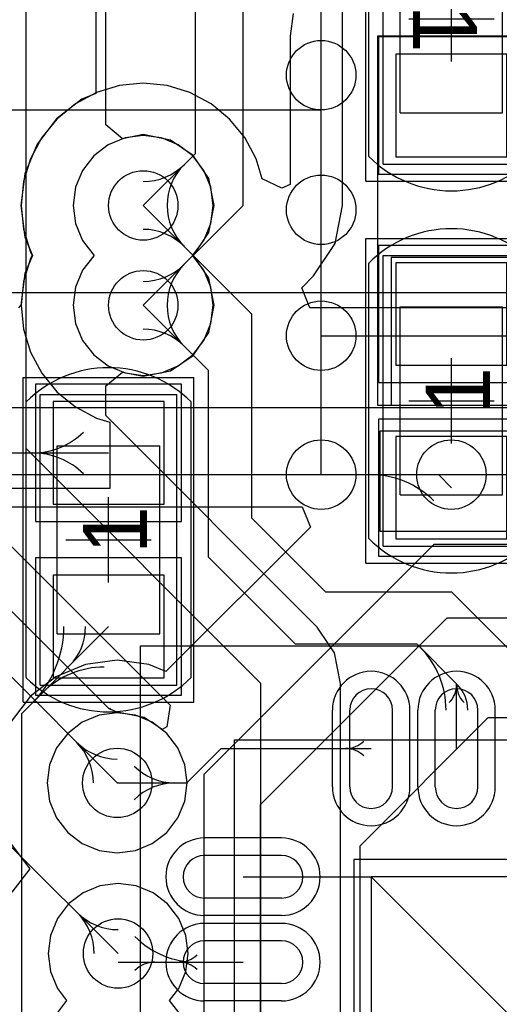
# Model space of a CAD drawing. Extents: x 772.2 to 790.5, y 469.3 to 499.1.
# Tile 5 of 20: x 775.5 to 778.3, y 479.7 to 485.5. Entities that reach past the tile are written whole.
import ezdxf

# ---------------------------------------------------------------- set-up
doc = ezdxf.new("R2010")
doc.units = 0
doc.layers.get('0').update_dxf_attribs({"linetype": 'CONTINUOUS'})
for name, color, linetype in [('BOTTOMLAYER', 5, 'CONTINUOUS'), ('BOTTOMOVERLAY', 54, 'CONTINUOUS'), ('MECHANICAL13', 56, 'CONTINUOUS'), ('MECHANICAL15', 56, 'CONTINUOUS'), ('MECHANICAL16', 56, 'CONTINUOUS'), ('MIDLAYER1', 16, 'CONTINUOUS'), ('MIDLAYER2', 76, 'CONTINUOUS'), ('MULTILAYER', 9, 'CONTINUOUS'), ('TOPLAYER', 1, 'CONTINUOUS'), ('TOPOVERLAY', 2, 'CONTINUOUS'), ('TOPPASTE', 8, 'CONTINUOUS'), ('TOPSOLDER', 216, 'CONTINUOUS')]:
    doc.layers.add(name, color=color, linetype=linetype)

# ---------------------------------------------------------------- blocks, each defined once
blk = doc.blocks.new('QFN50P600X600X100_40N_2')
at = {"layer": 'MECHANICAL13'}
for p, q in [((3.050002, 3.049999), (3.050002, -3.050002)), ((3.050002, -3.050002), (-3.049999, -3.050002))]:
    blk.add_line(p, q, dxfattribs=at)
at = {"layer": 'MECHANICAL15'}
for p, q in [((3.6, 3.599998), (3.6, -3.6)), ((3.6, -3.6), (-3.599998, -3.6))]:
    blk.add_line(p, q, dxfattribs=at)
at = {"layer": 'TOPLAYER'}
for p, q in [((2.250001, -2.250001), (2.250001, 2.250001)), ((2.775001, -1.625003), (3.225002, -1.625003)), ((2.775001, -1.875), (3.225002, -1.875)), ((2.775001, -2.125002), (3.225002, -2.125002)), ((-2.250001, -2.250001), (2.250001, -2.250001)), ((2.775001, -2.374999), (3.225002, -2.374999)), ((1.625003, -2.775001), (1.625003, -3.225002)), ((1.875, -2.775001), (1.875, -3.225002)), ((2.125002, -2.775001), (2.125002, -3.225002)), ((2.374999, -2.775001), (2.374999, -3.225002))]:
    blk.add_line(p, q, dxfattribs=at)
for centre, start, end in [((2.775001, -1.750002), 90, 270), ((3.225002, -1.750002), 270, 90), ((2.775001, -2.250001), 90, 270), ((3.225002, -2.250001), 270, 90), ((1.750002, -2.775001), 0, 180), ((2.250001, -2.775001), 0, 180), ((1.750002, -3.225002), 180, 0), ((2.250001, -3.225002), 180, 0)]:
    blk.add_arc(centre, 0.125, start, end, dxfattribs=at)
at = {"layer": 'TOPOVERLAY'}
for p, q in [((3.050002, -2.525001), (3.050002, -3.050002)), ((3.050002, -3.050002), (2.525001, -3.050002))]:
    blk.add_line(p, q, dxfattribs=at)
at = {"layer": 'TOPPASTE'}
for p, q in [((2.250001, -2.250001), (2.250001, 2.250001)), ((2.775001, -1.625003), (3.225002, -1.625003)), ((2.775001, -1.875), (3.225002, -1.875)), ((2.775001, -2.125002), (3.225002, -2.125002)), ((-2.250001, -2.250001), (2.250001, -2.250001)), ((2.775001, -2.374999), (3.225002, -2.374999)), ((1.625003, -2.775001), (1.625003, -3.225002)), ((1.875, -2.775001), (1.875, -3.225002)), ((2.125002, -2.775001), (2.125002, -3.225002)), ((2.374999, -2.775001), (2.374999, -3.225002))]:
    blk.add_line(p, q, dxfattribs=at)
for centre, start, end in [((2.775001, -1.750002), 90, 270), ((3.225002, -1.750002), 270, 90), ((2.775001, -2.250001), 90, 270), ((3.225002, -2.250001), 270, 90), ((1.750002, -2.775001), 0, 180), ((2.250001, -2.775001), 0, 180), ((1.750002, -3.225002), 180, 0), ((2.250001, -3.225002), 180, 0)]:
    blk.add_arc(centre, 0.125, start, end, dxfattribs=at)
at = {"layer": 'TOPSOLDER'}
for p, q in [((2.351601, -2.351601), (2.351601, 2.351601)), ((2.775001, -1.523403), (3.225002, -1.523403)), ((2.775001, -1.9766), (3.225002, -1.9766)), ((2.775001, -2.023402), (3.225002, -2.023402)), ((-2.351601, -2.351601), (2.351601, -2.351601)), ((2.775001, -2.476599), (3.225002, -2.476599)), ((1.523403, -2.775001), (1.523403, -3.225002)), ((1.9766, -2.775001), (1.9766, -3.225002)), ((2.023402, -2.775001), (2.023402, -3.225002)), ((2.476599, -2.775001), (2.476599, -3.225002))]:
    blk.add_line(p, q, dxfattribs=at)
for centre, start, end in [((2.775001, -1.750002), 90, 270), ((3.225002, -1.750002), 270, 90), ((2.775001, -2.250001), 90, 270), ((3.225002, -2.250001), 270, 90), ((1.750002, -2.775001), 0, 180), ((2.250001, -2.775001), 0, 180), ((1.750002, -3.225002), 180, 0), ((2.250001, -3.225002), 180, 0)]:
    blk.add_arc(centre, 0.2266, start, end, dxfattribs=at)
blk = doc.blocks.new('0402C_36')
at = {"layer": 'MECHANICAL15'}
for p, q in [((-0.850001, 0.399999), (0.850001, 0.399999)), ((-0.850001, 0.399999), (-0.850001, -0.399999)), ((0.850001, 0.399999), (0.850001, -0.399999)), ((-0.850001, -0.399999), (0.850001, -0.399999))]:
    blk.add_line(p, q, dxfattribs=at)
at = {"layer": 'MECHANICAL16'}
for p, q in [((-0.950001, 0.499999), (0.950001, 0.499999)), ((-0.950001, 0.499999), (-0.950001, -0.499999)), ((0.950001, 0.499999), (0.950001, -0.499999)), ((-0.549999, 0.299999), (0.549999, 0.299999)), ((-0.549999, 0.299999), (-0.549999, -0.299999)), ((0.549999, 0.299999), (0.549999, -0.299999)), ((0, 0.249999), (0, -0.249999)), ((-0.249999, 0), (0.249999, 0)), ((-0.549999, -0.299999), (0.549999, -0.299999)), ((-0.950001, -0.499999), (0.950001, -0.499999))]:
    blk.add_line(p, q, dxfattribs=at)
at = {"layer": 'TOPLAYER'}
for p, q in [((-0.208001, 0.325001), (-0.807999, 0.325001)), ((-0.807999, 0.325001), (-0.807999, -0.325001)), ((-0.208001, -0.325001), (-0.208001, 0.325001)), ((0.807999, 0.325001), (0.208001, 0.325001)), ((0.208001, 0.325001), (0.208001, -0.325001)), ((0.807999, -0.325001), (0.807999, 0.325001)), ((-0.807999, -0.325001), (-0.208001, -0.325001)), ((0.208001, -0.325001), (0.807999, -0.325001))]:
    blk.add_line(p, q, dxfattribs=at)
at = {"layer": 'TOPOVERLAY'}
for p, q in [((-0.806265, 0.4826), (-0.807319, 0.481546)), ((-0.806265, 0.4826), (0.806265, 0.4826)), ((0.806265, 0.4826), (0.807316, 0.481548)), ((-0.806262, -0.4826), (0.806262, -0.4826))]:
    blk.add_line(p, q, dxfattribs=at)
for centre, radius, start, end in [((-0.325768, -0.000003), 0.68101, 135.000184, 225.125), ((0.325765, -0.000003), 0.681015, -45.125, 44.999816)]:
    blk.add_arc(centre, radius, start, end, dxfattribs=at)
at = {"layer": 'TOPPASTE'}
for p, q in [((-0.208001, 0.325001), (-0.807999, 0.325001)), ((-0.807999, 0.325001), (-0.807999, -0.325001)), ((-0.208001, -0.325001), (-0.208001, 0.325001)), ((0.807999, 0.325001), (0.208001, 0.325001)), ((0.208001, 0.325001), (0.208001, -0.325001)), ((0.807999, -0.325001), (0.807999, 0.325001)), ((-0.807999, -0.325001), (-0.208001, -0.325001)), ((0.208001, -0.325001), (0.807999, -0.325001))]:
    blk.add_line(p, q, dxfattribs=at)
at = {"layer": 'TOPSOLDER'}
for p, q in [((-0.106401, 0.426601), (-0.909599, 0.426601)), ((-0.909599, 0.426601), (-0.909599, -0.426601)), ((-0.106401, -0.426601), (-0.106401, 0.426601)), ((0.909599, 0.426601), (0.106401, 0.426601)), ((0.106401, 0.426601), (0.106401, -0.426601)), ((0.909599, -0.426601), (0.909599, 0.426601)), ((-0.909599, -0.426601), (-0.106401, -0.426601)), ((0.106401, -0.426601), (0.909599, -0.426601))]:
    blk.add_line(p, q, dxfattribs=at)
at = {"layer": 'MECHANICAL15'}
blk.add_text('1', height=0.375001, dxfattribs=at).set_placement((-0.082133, -0.22496))
blk = doc.blocks.new('0402C_42')
at = {"layer": 'MECHANICAL15'}
for p, q in [((-0.850001, -0.399999), (-0.850001, 0.399999)), ((0.850001, 0.399999), (-0.850001, 0.399999)), ((0.850001, -0.399999), (0.850001, 0.399999)), ((0.850001, -0.399999), (-0.850001, -0.399999))]:
    blk.add_line(p, q, dxfattribs=at)
at = {"layer": 'MECHANICAL16'}
for p, q in [((-0.950001, -0.499999), (-0.950001, 0.499999)), ((0.950001, 0.499999), (-0.950001, 0.499999)), ((0.950001, -0.499999), (0.950001, 0.499999)), ((-0.549999, -0.299999), (-0.549999, 0.299999)), ((0.549999, 0.299999), (-0.549999, 0.299999)), ((0.549999, -0.299999), (0.549999, 0.299999)), ((0, -0.249999), (0, 0.249999)), ((0.249999, 0), (-0.249999, 0)), ((0.549999, -0.299999), (-0.549999, -0.299999)), ((0.950001, -0.499999), (-0.950001, -0.499999))]:
    blk.add_line(p, q, dxfattribs=at)
at = {"layer": 'TOPLAYER'}
for p, q in [((-0.208001, 0.325001), (-0.807999, 0.325001)), ((-0.807999, 0.325001), (-0.807999, -0.325001)), ((-0.208001, -0.325001), (-0.208001, 0.325001)), ((0.807999, 0.325001), (0.208001, 0.325001)), ((0.208001, 0.325001), (0.208001, -0.325001)), ((0.807999, -0.325001), (0.807999, 0.325001)), ((-0.807999, -0.325001), (-0.208001, -0.325001)), ((0.208001, -0.325001), (0.807999, -0.325001))]:
    blk.add_line(p, q, dxfattribs=at)
at = {"layer": 'TOPOVERLAY'}
for p, q in [((-0.807319, 0.481546), (-0.806265, 0.4826)), ((0.806265, 0.4826), (-0.806265, 0.4826)), ((0.807316, 0.481548), (0.806265, 0.4826)), ((0.806262, -0.4826), (-0.806262, -0.4826))]:
    blk.add_line(p, q, dxfattribs=at)
for centre, radius, start, end in [((-0.325768, -0.000003), 0.68101, -224.999816, -134.875), ((0.325765, -0.000003), 0.681015, -45.125, 44.999816)]:
    blk.add_arc(centre, radius, start, end, dxfattribs=at)
at = {"layer": 'TOPPASTE'}
for p, q in [((-0.208001, 0.325001), (-0.807999, 0.325001)), ((-0.807999, 0.325001), (-0.807999, -0.325001)), ((-0.208001, -0.325001), (-0.208001, 0.325001)), ((0.807999, 0.325001), (0.208001, 0.325001)), ((0.208001, 0.325001), (0.208001, -0.325001)), ((0.807999, -0.325001), (0.807999, 0.325001)), ((-0.807999, -0.325001), (-0.208001, -0.325001)), ((0.208001, -0.325001), (0.807999, -0.325001))]:
    blk.add_line(p, q, dxfattribs=at)
at = {"layer": 'TOPSOLDER'}
for p, q in [((-0.106401, 0.426601), (-0.909599, 0.426601)), ((-0.909599, 0.426601), (-0.909599, -0.426601)), ((-0.106401, -0.426601), (-0.106401, 0.426601)), ((0.909599, 0.426601), (0.106401, 0.426601)), ((0.106401, 0.426601), (0.106401, -0.426601)), ((0.909599, -0.426601), (0.909599, 0.426601)), ((-0.909599, -0.426601), (-0.106401, -0.426601)), ((0.106401, -0.426601), (0.909599, -0.426601))]:
    blk.add_line(p, q, dxfattribs=at)
at = {"layer": 'MECHANICAL15'}
blk.add_text('1', height=0.375001, dxfattribs=at).set_placement((-0.082133, -0.22496))
blk = doc.blocks.new('0402C_55')
at = {"layer": 'MECHANICAL15'}
for p, q in [((-0.850001, 0.399999), (0.850001, 0.399999)), ((-0.850001, 0.399999), (-0.850001, -0.399999)), ((0.850001, 0.399999), (0.850001, -0.399999)), ((-0.850001, -0.399999), (0.850001, -0.399999))]:
    blk.add_line(p, q, dxfattribs=at)
at = {"layer": 'MECHANICAL16'}
for p, q in [((-0.950001, 0.499999), (0.950001, 0.499999)), ((-0.950001, 0.499999), (-0.950001, -0.499999)), ((0.950001, 0.499999), (0.950001, -0.499999)), ((-0.549999, 0.299999), (0.549999, 0.299999)), ((-0.549999, 0.299999), (-0.549999, -0.299999)), ((0.549999, 0.299999), (0.549999, -0.299999)), ((0, 0.249999), (0, -0.249999)), ((-0.249999, 0), (0.249999, 0)), ((-0.549999, -0.299999), (0.549999, -0.299999)), ((-0.950001, -0.499999), (0.950001, -0.499999))]:
    blk.add_line(p, q, dxfattribs=at)
at = {"layer": 'TOPLAYER'}
for p, q in [((-0.208001, 0.325001), (-0.807999, 0.325001)), ((-0.807999, 0.325001), (-0.807999, -0.325001)), ((-0.208001, -0.325001), (-0.208001, 0.325001)), ((0.807999, 0.325001), (0.208001, 0.325001)), ((0.208001, 0.325001), (0.208001, -0.325001)), ((0.807999, -0.325001), (0.807999, 0.325001)), ((-0.807999, -0.325001), (-0.208001, -0.325001)), ((0.208001, -0.325001), (0.807999, -0.325001))]:
    blk.add_line(p, q, dxfattribs=at)
at = {"layer": 'TOPOVERLAY'}
for p, q in [((-0.806265, 0.4826), (-0.807319, 0.481546)), ((-0.806265, 0.4826), (0.806265, 0.4826)), ((0.806265, 0.4826), (0.807316, 0.481548)), ((-0.806262, -0.4826), (0.806262, -0.4826))]:
    blk.add_line(p, q, dxfattribs=at)
for centre, radius, start, end in [((-0.325768, -0.000003), 0.68101, 135.000184, 225.125), ((0.325765, -0.000003), 0.681015, -45.125, 44.999816)]:
    blk.add_arc(centre, radius, start, end, dxfattribs=at)
at = {"layer": 'TOPPASTE'}
for p, q in [((-0.208001, 0.325001), (-0.807999, 0.325001)), ((-0.807999, 0.325001), (-0.807999, -0.325001)), ((-0.208001, -0.325001), (-0.208001, 0.325001)), ((0.807999, 0.325001), (0.208001, 0.325001)), ((0.208001, 0.325001), (0.208001, -0.325001)), ((0.807999, -0.325001), (0.807999, 0.325001)), ((-0.807999, -0.325001), (-0.208001, -0.325001)), ((0.208001, -0.325001), (0.807999, -0.325001))]:
    blk.add_line(p, q, dxfattribs=at)
at = {"layer": 'TOPSOLDER'}
for p, q in [((-0.106401, 0.426601), (-0.909599, 0.426601)), ((-0.909599, 0.426601), (-0.909599, -0.426601)), ((-0.106401, -0.426601), (-0.106401, 0.426601)), ((0.909599, 0.426601), (0.106401, 0.426601)), ((0.106401, 0.426601), (0.106401, -0.426601)), ((0.909599, -0.426601), (0.909599, 0.426601)), ((-0.909599, -0.426601), (-0.106401, -0.426601)), ((0.106401, -0.426601), (0.909599, -0.426601))]:
    blk.add_line(p, q, dxfattribs=at)
at = {"layer": 'MECHANICAL15'}
blk.add_text('1', height=0.375001, dxfattribs=at).set_placement((-0.082133, -0.22496))

msp = doc.modelspace()

# ---------------------------------------------------------------- linework, layer by layer
at = {"layer": 'BOTTOMLAYER'}
for p, q in [((776.5288, 484.6828), (776.5288, 486.966006)), ((776.8082, 484.378), (776.8082, 486.886202)), ((777.390896, 484.378), (777.390896, 486.644841)), ((775.946104, 485.864929), (775.946104, 485.032688)), ((775.946104, 485.032688), (775.865332, 484.999231)), ((775.865332, 484.999231), (775.716767, 484.885233)), ((775.716767, 484.885233), (775.602769, 484.736668)), ((775.602769, 484.736668), (775.531106, 484.563661)), ((776.224, 484.378), (776.5288, 484.6828)), ((775.531106, 484.563661), (775.506663, 484.378)), ((775.506663, 484.378), (775.531106, 484.192339)), ((776.224, 483.7938), (776.8082, 484.378)), ((777.34654, 484.155011), (777.390896, 484.378)), ((775.531106, 484.192339), (775.575195, 484.0859)), ((777.220229, 483.965971), (777.34654, 484.155011)), ((775.575195, 484.0859), (775.531106, 483.979461)), ((775.531106, 483.979461), (775.506663, 483.793803)), ((777.151186, 483.896929), (777.220229, 483.965971)), ((777.199789, 483.779596), (777.151186, 483.896929)), ((775.506663, 483.793803), (775.494205, 483.779596)), ((779.78, 483.779596), (777.199789, 483.779596)), ((777.2654, 483.616), (779.9832, 483.616)), ((775.1191, 483.1969), (779.78, 483.1969)), ((774.992237, 482.8032), (779.5768, 482.8032)), ((775.170245, 482.614204), (777.153211, 482.614204)), ((777.153211, 482.614204), (777.201814, 482.496871)), ((777.201814, 482.496871), (776.356522, 481.651579)), ((776.5796, 481.0506), (777.9258, 482.3968)), ((777.9258, 482.3968), (779.066776, 482.3968)), ((776.9098, 480.8728), (778.002, 481.965)), ((778.002, 481.965), (778.9418, 481.965)), ((775.885939, 481.692694), (775.712932, 481.621031)), ((776.0716, 481.717137), (775.885939, 481.692694)), ((776.257261, 481.692694), (776.0716, 481.717137)), ((776.356522, 481.651579), (776.257261, 481.692694)), ((775.712932, 481.621031), (775.564367, 481.507033)), ((775.564367, 481.507033), (775.450369, 481.358468)), ((777.492496, 480.631439), (778.243361, 481.382304)), ((778.243361, 481.382304), (778.532913, 481.382304)), ((776.5796, 477.8756), (776.5796, 481.0506)), ((776.9098, 477.2406), (776.9098, 480.8728)), ((775.450369, 480.641132), (775.560547, 480.497545)), ((777.492496, 477.2406), (777.492496, 480.631439)), ((775.560547, 480.497545), (775.455366, 480.360469))]:
    msp.add_line(p, q, dxfattribs=at)
for centre in [(777.2654, 485.14), (776.224, 484.378), (777.2654, 484.3526), (776.224, 483.7938), (777.2654, 483.616), (777.2654, 482.8032), (778.0274, 482.8032), (776.0716, 480.9998), (776.076596, 480.001801)]:
    msp.add_circle(centre, 0.2032, dxfattribs=at)
for centre, start, end in [((776.224, 484.854966), 270, 315), ((776.700966, 484.378), 135, 180), ((776.224, 484.270766), 270, 315), ((776.700966, 483.7938), 135, 180)]:
    msp.add_arc(centre, 0.337266, start, end, dxfattribs=at)
at = {"layer": 'BOTTOMOVERLAY'}
msp.add_line((773.460998, 483.8692), (789.234398, 483.8692), dxfattribs=at)
at = {"layer": 'MIDLAYER1'}
for p, q in [((776.117909, 484.77394), (776.019047, 484.73299)), ((776.224, 484.787908), (776.117909, 484.77394)), ((776.330091, 484.77394), (776.224, 484.787908)), ((776.428953, 484.73299), (776.330091, 484.77394)), ((776.019047, 484.73299), (775.93415, 484.66785)), ((776.51385, 484.66785), (776.428953, 484.73299)), ((775.93415, 484.66785), (775.86901, 484.582953)), ((776.57899, 484.582953), (776.51385, 484.66785)), ((775.86901, 484.582953), (775.82806, 484.484091)), ((776.61994, 484.484091), (776.57899, 484.582953)), ((775.82806, 484.484091), (775.814092, 484.378)), ((776.633908, 484.378), (776.61994, 484.484091)), ((775.814092, 484.378), (775.82806, 484.271909)), ((776.61994, 484.271909), (776.633908, 484.378)), ((775.82806, 484.271909), (775.86901, 484.173047)), ((776.57899, 484.173047), (776.61994, 484.271909)), ((775.86901, 484.173047), (775.93415, 484.088153)), ((776.51385, 484.088153), (776.57899, 484.173047)), ((775.93415, 484.083647), (775.86901, 483.998753)), ((775.93415, 484.088153), (775.93415, 484.083647)), ((776.51385, 484.083647), (776.51385, 484.088153)), ((776.57899, 483.998753), (776.51385, 484.083647)), ((775.86901, 483.998753), (775.82806, 483.899891)), ((776.61994, 483.899891), (776.57899, 483.998753)), ((775.82806, 483.899891), (775.814092, 483.7938)), ((776.633908, 483.7938), (776.61994, 483.899891)), ((775.814092, 483.7938), (775.82806, 483.687709)), ((776.61994, 483.687709), (776.633908, 483.7938)), ((775.82806, 483.687709), (775.86901, 483.588847)), ((776.57899, 483.588847), (776.61994, 483.687709)), ((775.86901, 483.588847), (775.93415, 483.50395)), ((776.51385, 483.50395), (776.57899, 483.588847)), ((775.93415, 483.50395), (776.019047, 483.43881)), ((776.428953, 483.43881), (776.51385, 483.50395)), ((776.019047, 483.43881), (776.117909, 483.39786)), ((776.117909, 483.39786), (776.224, 483.383892)), ((776.224, 483.383892), (776.330091, 483.39786)), ((776.330091, 483.39786), (776.428953, 483.43881)), ((775.965509, 481.39574), (775.866647, 481.35479)), ((776.0716, 481.409708), (775.965509, 481.39574)), ((776.177691, 481.39574), (776.0716, 481.409708)), ((776.276553, 481.35479), (776.177691, 481.39574)), ((775.866647, 481.35479), (775.78175, 481.28965)), ((776.36145, 481.28965), (776.276553, 481.35479)), ((775.78175, 481.28965), (775.71661, 481.204753)), ((776.42659, 481.204753), (776.36145, 481.28965)), ((775.71661, 481.204753), (775.67566, 481.105891)), ((776.46754, 481.105891), (776.42659, 481.204753)), ((775.67566, 481.105891), (775.661692, 480.9998)), ((776.481508, 480.9998), (776.46754, 481.105891)), ((775.661692, 480.9998), (775.67566, 480.893709)), ((776.46754, 480.893709), (776.481508, 480.9998)), ((775.67566, 480.893709), (775.71661, 480.794847)), ((776.42659, 480.794847), (776.46754, 480.893709)), ((775.71661, 480.794847), (775.78175, 480.70995)), ((776.36145, 480.70995), (776.42659, 480.794847)), ((775.78175, 480.70995), (775.866647, 480.64481)), ((776.276553, 480.64481), (776.36145, 480.70995)), ((775.866647, 480.64481), (775.965509, 480.60386)), ((776.177691, 480.60386), (776.276553, 480.64481)), ((775.965509, 480.60386), (776.0716, 480.589892)), ((776.0716, 480.589892), (776.177691, 480.60386)), ((775.970505, 480.397741), (775.871641, 480.356791)), ((776.076596, 480.411709), (775.970505, 480.397741)), ((776.182687, 480.397741), (776.076596, 480.411709)), ((776.281551, 480.356791), (776.182687, 480.397741)), ((775.871641, 480.356791), (775.786747, 480.291651)), ((776.366446, 480.291651), (776.281551, 480.356791)), ((775.786747, 480.291651), (775.721606, 480.206756)), ((776.431587, 480.206756), (776.366446, 480.291651)), ((775.721606, 480.206756), (775.680656, 480.107892)), ((776.472536, 480.107892), (776.431587, 480.206756)), ((775.680656, 480.107892), (775.666688, 480.001801)), ((776.486504, 480.001801), (776.472536, 480.107892)), ((775.666688, 480.001801), (775.680656, 479.89571)), ((776.472536, 479.89571), (776.486504, 480.001801)), ((775.680656, 479.89571), (775.721606, 479.796846)), ((776.431587, 479.796846), (776.472536, 479.89571)), ((775.721606, 479.796846), (775.77566, 479.726399)), ((776.377533, 479.726399), (776.431587, 479.796846)), ((775.77566, 479.726399), (775.721606, 479.655952)), ((776.431587, 479.655952), (776.377533, 479.726399))]:
    msp.add_line(p, q, dxfattribs=at)
for centre in [(777.2654, 485.14), (776.224, 484.378), (777.2654, 484.3526), (776.224, 483.7938), (777.2654, 483.616), (777.2654, 482.8032), (778.0274, 482.8032), (776.0716, 480.9998), (776.076596, 480.001801)]:
    msp.add_circle(centre, 0.2032, dxfattribs=at)
at = {"layer": 'MIDLAYER2'}
for p, q in [((775.5382, 482.9556), (775.5382, 486.0036)), ((776.004356, 484.848769), (776.004356, 485.810514)), ((776.10253, 484.7682), (776.004356, 484.848769)), ((776.224, 484.792363), (776.10253, 484.7682)), ((776.38257, 484.760821), (776.224, 484.792363)), ((776.516999, 484.670999), (776.38257, 484.760821)), ((776.606821, 484.53657), (776.516999, 484.670999)), ((776.638363, 484.378), (776.606821, 484.53657)), ((776.606821, 484.21943), (776.638363, 484.378)), ((776.517601, 484.0859), (776.606821, 484.21943)), ((776.606821, 483.95237), (776.517601, 484.0859)), ((776.638363, 483.7938), (776.606821, 483.95237)), ((776.606821, 483.63523), (776.638363, 483.7938)), ((776.516999, 483.500801), (776.606821, 483.63523)), ((776.38257, 483.410979), (776.516999, 483.500801)), ((776.004356, 483.323031), (776.10253, 483.4036)), ((776.10253, 483.4036), (776.224, 483.379437)), ((776.224, 483.379437), (776.38257, 483.410979)), ((776.004356, 483.148686), (776.004356, 483.323031)), ((777.241819, 481.911226), (776.004356, 483.148686)), ((775.5382, 482.9556), (776.912198, 481.581602)), ((775.208579, 482.625979), (776.380718, 481.453838)), ((776.025397, 481.430564), (775.349481, 482.106481)), ((775.1572, 481.9142), (776.0716, 480.9998)), ((777.309339, 481.810174), (777.241819, 481.911226)), ((777.34287, 481.759992), (777.309339, 481.810174)), ((777.378354, 481.581602), (777.34287, 481.759992)), ((776.912198, 475.432399), (776.912198, 481.581602)), ((777.378354, 475.65942), (777.378354, 481.581602)), ((776.027307, 481.432474), (776.025397, 481.430564)), ((776.027307, 481.432479), (776.027305, 481.432479)), ((776.027305, 481.432479), (776.027305, 481.432479)), ((776.027305, 481.432479), (776.027305, 481.432476)), ((776.027305, 481.432476), (776.027307, 481.432476)), ((776.029454, 481.43462), (776.027307, 481.432479)), ((776.027307, 481.432476), (776.027307, 481.432474)), ((776.030068, 481.435237), (776.029454, 481.43462)), ((776.030495, 481.434605), (776.030068, 481.435237)), ((776.030068, 481.435237), (776.030071, 481.435237)), ((776.030071, 481.435237), (776.030068, 481.435237)), ((776.030068, 481.435237), (776.030068, 481.435237)), ((776.033675, 481.42984), (776.030495, 481.434605)), ((776.030495, 481.434605), (776.030495, 481.434605)), ((776.380718, 481.453838), (776.362082, 481.328212)), ((776.071549, 481.414153), (776.033675, 481.42984)), ((776.0716, 481.414163), (776.071549, 481.414153)), ((776.23017, 481.382621), (776.0716, 481.414163)), ((776.334038, 481.313221), (776.23017, 481.382621)), ((776.362082, 481.328212), (776.334038, 481.313221)), ((775.434197, 480.6442), (776.076596, 480.001801))]:
    msp.add_line(p, q, dxfattribs=at)
for centre in [(777.2654, 485.14), (776.224, 484.378), (777.2654, 484.3526), (776.224, 483.7938), (777.2654, 483.616), (777.2654, 482.8032), (778.0274, 482.8032), (776.0716, 480.9998), (776.076596, 480.001801)]:
    msp.add_circle(centre, 0.2032, dxfattribs=at)
for centre, start, end in [((776.0716, 481.476766), 225, 270), ((775.594634, 480.9998), 0, 45), ((776.076596, 480.478767), 225, 270), ((775.59963, 480.001801), 0, 45)]:
    msp.add_arc(centre, 0.337266, start, end, dxfattribs=at)
at = {"layer": 'MULTILAYER'}
for centre in [(777.2654, 485.14), (776.224, 484.378), (777.2654, 484.3526), (776.224, 483.7938), (777.2654, 483.616), (777.2654, 482.8032), (778.0274, 482.8032), (776.0716, 480.9998), (776.076596, 480.001801)]:
    msp.add_circle(centre, 0.2032, dxfattribs=at)
at = {"layer": 'TOPLAYER'}
for p, q in [((777.2654, 484.9368), (777.2654, 485.9528)), ((777.2654, 484.3526), (777.2654, 485.9274)), ((777.100676, 485.501218), (777.083216, 485.368603)), ((777.083216, 485.368603), (777.083216, 484.499917)), ((778.4592, 485.368603), (777.5956, 485.368603)), ((777.5956, 485.368603), (777.5956, 483.209603)), ((776.084579, 485.07891), (775.950518, 485.038243)), ((776.224, 485.092642), (776.084579, 485.07891)), ((776.363421, 485.07891), (776.224, 485.092642)), ((776.497482, 485.038243), (776.363421, 485.07891)), ((775.950518, 485.038243), (775.826968, 484.972203)), ((776.621032, 484.972203), (776.497482, 485.038243)), ((775.826968, 484.972203), (775.718672, 484.883328)), ((776.729328, 484.883328), (776.621032, 484.972203)), ((774.8778, 484.9368), (777.2654, 484.9368)), ((775.718672, 484.883328), (775.629797, 484.775032)), ((776.818203, 484.775032), (776.729328, 484.883328)), ((775.629797, 484.775032), (775.563757, 484.651482)), ((776.884243, 484.651482), (776.818203, 484.775032)), ((775.563757, 484.651482), (775.52309, 484.517421)), ((776.919848, 484.534106), (776.884243, 484.651482)), ((775.52309, 484.517421), (775.509358, 484.378)), ((777.034659, 484.479806), (776.919848, 484.534106)), ((777.083216, 484.499917), (777.034659, 484.479806)), ((775.509358, 484.378), (775.52309, 484.238579)), ((776.224, 484.378), (776.859, 483.743)), ((777.2654, 483.616), (777.2654, 484.3526)), ((775.52309, 484.238579), (775.563757, 484.104518)), ((775.563757, 484.104518), (775.573709, 484.0859)), ((775.573709, 484.0859), (775.563757, 484.067282)), ((775.563757, 484.067282), (775.52309, 483.933221)), ((777.6748, 484.0732), (777.6748, 483.2096)), ((779.424397, 484.0732), (777.6748, 484.0732)), ((775.52309, 483.933221), (775.509358, 483.7938)), ((775.509358, 483.7938), (775.52309, 483.654379)), ((776.224, 483.7938), (776.605, 483.4128)), ((776.859, 482.5492), (776.859, 483.743)), ((775.52309, 483.654379), (775.563757, 483.520318)), ((777.2654, 482.8032), (777.2654, 483.616)), ((775.563757, 483.520318), (775.629797, 483.396768)), ((775.629797, 483.396768), (775.718672, 483.288472)), ((776.605, 482.3206), (776.605, 483.4128)), ((775.718672, 483.288472), (775.826968, 483.199597)), ((775.826968, 483.199597), (775.950518, 483.133557)), ((777.5956, 483.209603), (778.4592, 483.209603)), ((777.6748, 483.2096), (779.424397, 483.2096)), ((775.950518, 483.133557), (776.028567, 483.109882)), ((776.028567, 483.109882), (776.028567, 482.722199)), ((777.6083, 483.0572), (777.6083, 482.473)), ((780.6436, 483.0572), (777.6083, 483.0572)), ((777.6083, 483.0572), (777.6083, 482.473)), ((778.6624, 483.0572), (777.6083, 483.0572)), ((774.7792, 482.9302), (776.0208, 482.9302)), ((777.2654, 482.8032), (777.9512, 482.8032)), ((777.9512, 482.8032), (778.0274, 482.727)), ((776.028567, 482.722199), (775.187799, 482.722199)), ((776.859, 482.5492), (777.2908, 482.1174)), ((777.6083, 482.473), (780.6436, 482.473)), ((777.6083, 482.473), (778.6624, 482.473)), ((776.605, 482.3206), (777.113, 481.8126)), ((777.2908, 482.1174), (778.0274, 482.1174)), ((778.0274, 482.1174), (778.556192, 481.588608)), ((775.5128, 481.4062), (776.0208, 481.9142)), ((777.113, 481.8126), (777.8242, 481.8126)), ((777.8242, 481.8126), (778.057796, 481.579004)), ((778.057796, 481.201001), (778.057796, 481.579004)), ((775.5128, 478.79), (775.5128, 481.4062)), ((776.478, 480.9998), (776.679201, 481.201001)), ((776.679201, 481.201001), (777.557797, 481.201001)), ((776.0716, 480.9998), (776.478, 480.9998)), ((776.807796, 480.451), (777.557797, 480.451)), ((777.557797, 480.451), (779.807798, 478.200999)), ((776.076596, 479.951001), (776.807796, 479.951001))]:
    msp.add_line(p, q, dxfattribs=at)
for centre in [(777.2654, 485.14), (776.224, 484.378), (777.2654, 484.3526), (776.224, 483.7938), (777.2654, 483.616), (777.2654, 482.8032), (778.0274, 482.8032), (776.0716, 480.9998), (776.076596, 480.001801)]:
    msp.add_circle(centre, 0.2032, dxfattribs=at)
for centre, radius, start, end in [((776.700966, 484.378), 0.337266, 180, 225), ((776.224, 483.901034), 0.337266, 45, 90), ((776.700966, 483.7938), 0.337266, 180, 225), ((776.224, 483.316834), 0.337266, 45, 90), ((775.578141, 483.347857), 0.417657, 270, 315), ((775.578141, 482.512543), 0.417657, 45, 90), ((777.554081, 482.278682), 0.524518, 45, 90), ((775.12798, 481.9142), 0.63132, 315, 360), ((775.561586, 481.9142), 0.324714, 315, 360), ((777.478448, 481.426002), 0.51785, 0, 45), ((775.995799, 481.1671), 0.510601, 90, 135), ((777.909326, 481.574472), 0.148471, 315, 360), ((778.206267, 481.574472), 0.148471, 180, 225), ((777.912054, 481.426002), 0.211244, 0, 45), ((777.409327, 481.349472), 0.148471, 270, 315), ((777.409327, 481.05253), 0.148471, 45, 90), ((776.408866, 481.337066), 0.337266, 225, 270), ((776.408866, 480.662534), 0.337266, 90, 135), ((776.536504, 480.461709), 0.510708, 225, 270), ((776.434325, 480.099472), 0.148471, 270, 315), ((776.291219, 479.787179), 0.163822, 90, 135), ((776.434325, 479.80253), 0.148471, 45, 90)]:
    msp.add_arc(centre, radius, start, end, dxfattribs=at)

# ---------------------------------------------------------------- block references
for name, p, rotation in [('0402C_42', (778.0274, 485.4702), 270), ('0402C_55', (778.0274, 483.235), 90), ('0402C_36', (776.0208, 482.4222), 90), ('QFN50P600X600X100_40N_2', (779.807798, 478.200999), 180)]:
    msp.add_blockref(name, p, dxfattribs=dict(rotation=rotation))

doc.saveas('drawing.dxf')
